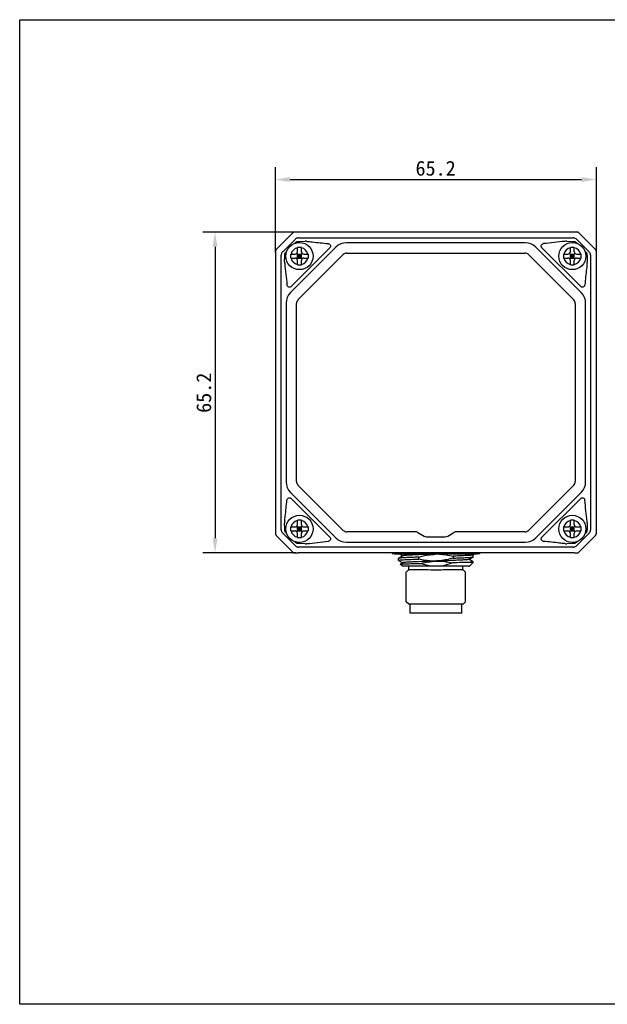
# Model space of a CAD drawing. Header units: millimetres. Extents: x 13 to 413, y 81 to 281.
# Tile 1 of 3: x 13 to 132, y 81 to 281. Entities that reach past the tile are written whole.
import ezdxf

# ---------------------------------------------------------------- set-up
doc = ezdxf.new("R2010")
doc.units = ezdxf.units.MM
doc.header["$LTSCALE"] = 23.1
doc.header["$PDMODE"] = 3
doc.header["$PDSIZE"] = 8
doc.layers.get('0').update_dxf_attribs({"linetype": 'CONTINUOUS'})
doc.layers.get('Defpoints').update_dxf_attribs({"linetype": 'CONTINUOUS'})
doc.layers.add('00_COMPONENTS', color=7, linetype='CONTINUOUS')
doc.layers.add('51__DRAFT_DIMS', color=7, linetype='CONTINUOUS')
doc.styles.get("Standard").update_dxf_attribs({"font": 'simfang.ttf'})
doc.dimstyles.new('DIMSTYLE_1', dxfattribs={"dimtxt": 3, "dimasz": 3, "dimexe": 2.5, "dimexo": 0.5, "dimgap": 0.75, "dimtad": 1, "dimdsep": 46, "dimtxsty": 'STANDARD', "dimblk": '_FILLED', "dimblk1": '_FILLED', "dimblk2": '_FILLED', "dimcen": 0.09, "dimclrt": 7, "dimazin": 2, "dimtp": 0.3, "dimtm": 0.3, "dimtfac": 1, "dimtofl": 0, "dimtmove": 0, "dimatfit": 3, "dimldrblk": '_FILLED', "dimfxl": 1, "dimtolj": 1, "dimarcsym": 0})

# ---------------------------------------------------------------- blocks, each defined once
blk = doc.blocks.new('_FILLED')
at = {"color": 0, "linetype": 'ByBlock'}
blk.add_solid([(0, 0), (-1, 0.167), (-1, -0.167)], dxfattribs=at)
blk = doc.blocks.new('*D1')
at = {"layer": '51__DRAFT_DIMS', "color": 252, "lineweight": -2}
for p, q in [((64.8, 233.81), (64.8, 251.12)), ((129.99, 233.81), (129.99, 251.12)), ((67.8, 248.62), (126.99, 248.62))]:
    blk.add_line(p, q, dxfattribs=at)
at = {"layer": 'Defpoints', "color": 0}
for p in [(129.99, 248.62), (64.8, 233.31), (129.99, 233.31)]:
    blk.add_point(p, dxfattribs=at)
at = {"layer": '51__DRAFT_DIMS', "color": 252, "linetype": 'ByBlock', "lineweight": -2, "xscale": 3, "yscale": 3, "zscale": 3, "rotation": 180}
blk.add_blockref('_FILLED', (64.8, 248.62), dxfattribs=at)
at = {"layer": '51__DRAFT_DIMS', "color": 252, "linetype": 'ByBlock', "lineweight": -2, "xscale": 3, "yscale": 3, "zscale": 3}
blk.add_blockref('_FILLED', (129.99, 248.62), dxfattribs=at)
at = {"layer": '51__DRAFT_DIMS', "color": 252, "insert": (97.34, 252.42), "char_height": 3, "attachment_point": 2}
blk.add_mtext('\\A1;\\A1;65.2', dxfattribs=at)
blk = doc.blocks.new('*D2')
at = {"layer": '51__DRAFT_DIMS', "color": 252, "lineweight": -2}
for p, q in [((68.95, 237.96), (50.06, 237.96)), ((52.56, 234.96), (52.56, 175.77)), ((68.95, 172.77), (50.06, 172.77))]:
    blk.add_line(p, q, dxfattribs=at)
at = {"layer": 'Defpoints', "color": 0}
for p in [(69.45, 237.96), (52.56, 172.77), (69.45, 172.77)]:
    blk.add_point(p, dxfattribs=at)
at = {"layer": '51__DRAFT_DIMS', "color": 252, "linetype": 'ByBlock', "lineweight": -2, "xscale": 3, "yscale": 3, "zscale": 3}
for p, rotation in [((52.56, 237.96), 89.99999999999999), ((52.56, 172.77), 270)]:
    blk.add_blockref('_FILLED', p, dxfattribs=dict(at, rotation=rotation))
at = {"layer": '51__DRAFT_DIMS', "color": 252, "insert": (48.76, 205.31), "char_height": 3, "attachment_point": 2, "rotation": 90}
blk.add_mtext('\\A1;\\A1;65.2', dxfattribs=at)

msp = doc.modelspace()

# ---------------------------------------------------------------- linework, layer by layer
for p, q in [((12.89, 281.091), (412.89, 281.091)), ((12.89, 81.091), (12.89, 281.091)), ((412.89, 81.091), (12.89, 81.091))]:
    msp.add_line(p, q)
at = {"layer": '00_COMPONENTS', "color": 7}
for p, q in [((68.378, 237.801), (64.958, 234.381)), ((68.801, 236.472), (66.287, 233.958)), ((68.783, 237.951), (68.756, 237.95)), ((68.812, 237.952), (68.783, 237.951)), ((68.863, 237.953), (68.812, 237.952)), ((68.945, 237.954), (68.863, 237.953)), ((69.015, 237.955), (68.945, 237.954)), ((69.201, 237.956), (69.015, 237.955)), ((125.573, 237.956), (69.201, 237.956)), ((69.508, 236.765), (125.28, 236.765)), ((69.736, 236.068), (70.837, 236.083)), ((123.951, 236.083), (125.051, 236.068)), ((125.663, 237.956), (125.573, 237.956)), ((125.825, 237.954), (125.663, 237.956)), ((125.915, 237.953), (125.825, 237.954)), ((125.971, 237.952), (125.915, 237.953)), ((126.002, 237.951), (125.971, 237.952)), ((128.501, 233.958), (125.987, 236.472)), ((129.83, 234.381), (126.41, 237.801)), ((66.841, 233.785), (67.143, 234.087)), ((77.113, 234.892), (67.867, 225.646)), ((75.869, 234.764), (67.996, 226.89)), ((68.672, 235.616), (68.974, 235.918)), ((69.294, 233.965), (69.294, 234.815)), ((70.094, 234.815), (70.005, 234.815)), ((70.094, 233.965), (70.094, 234.815)), ((115.554, 235.77), (79.234, 235.77)), ((126.92, 225.646), (117.675, 234.892)), ((126.792, 226.89), (118.918, 234.764)), ((124.694, 233.965), (124.694, 234.815)), ((125.494, 234.815), (125.405, 234.815)), ((125.494, 233.965), (125.494, 234.815)), ((125.814, 235.918), (126.116, 235.616)), ((127.645, 234.087), (127.946, 233.785)), ((129.98, 233.977), (129.979, 234.003)), ((64.804, 233.745), (64.803, 233.544)), ((64.803, 233.544), (64.803, 177.289)), ((64.806, 233.865), (64.804, 233.745)), ((64.807, 233.925), (64.806, 233.865)), ((64.808, 233.959), (64.807, 233.925)), ((64.808, 233.988), (64.808, 233.959)), ((65.994, 177.479), (65.994, 233.251)), ((66.676, 231.922), (66.691, 233.023)), ((67.944, 233.465), (68.794, 233.465)), ((67.944, 233.065), (67.944, 233.465)), ((67.944, 232.732), (67.944, 233.065)), ((67.944, 232.665), (67.944, 232.732)), ((67.944, 232.665), (68.794, 232.665)), ((69.147, 232.519), (70.24, 233.612)), ((70.24, 232.519), (69.147, 233.612)), ((69.294, 232.665), (69.294, 233.465)), ((69.294, 233.465), (70.094, 233.465)), ((69.294, 233.065), (70.094, 233.065)), ((69.294, 232.665), (70.094, 232.665)), ((69.294, 231.316), (69.294, 232.165)), ((69.387, 224.158), (78.601, 233.372)), ((69.694, 232.665), (69.694, 233.465)), ((70.094, 232.665), (70.094, 233.465)), ((70.094, 231.316), (70.094, 232.165)), ((70.594, 233.465), (71.444, 233.465)), ((70.594, 232.665), (71.444, 232.665)), ((71.444, 233.465), (71.444, 233.399)), ((71.444, 233.399), (71.444, 233.065)), ((71.444, 233.065), (71.444, 232.665)), ((79.308, 233.665), (115.48, 233.665)), ((116.187, 233.372), (125.401, 224.158)), ((123.344, 233.465), (124.194, 233.465)), ((123.344, 233.065), (123.344, 233.465)), ((123.344, 232.732), (123.344, 233.065)), ((123.344, 232.665), (123.344, 232.732)), ((123.344, 232.665), (124.194, 232.665)), ((124.547, 232.519), (125.64, 233.612)), ((125.64, 232.519), (124.547, 233.612)), ((124.694, 232.665), (124.694, 233.465)), ((124.694, 233.465), (125.494, 233.465)), ((124.694, 233.065), (125.494, 233.065)), ((124.694, 232.665), (125.494, 232.665)), ((124.694, 231.316), (124.694, 232.165)), ((125.094, 232.665), (125.094, 233.465)), ((125.494, 232.665), (125.494, 233.465)), ((125.494, 231.316), (125.494, 232.165)), ((125.994, 233.465), (126.844, 233.465)), ((125.994, 232.665), (126.844, 232.665)), ((126.844, 233.465), (126.844, 233.399)), ((126.844, 233.399), (126.844, 233.065)), ((126.844, 233.065), (126.844, 232.665)), ((128.096, 233.023), (128.112, 231.922)), ((128.794, 233.251), (128.794, 177.479)), ((129.98, 233.947), (129.98, 233.977)), ((129.981, 233.896), (129.98, 233.947)), ((129.983, 233.814), (129.981, 233.896)), ((129.984, 233.668), (129.983, 233.814)), ((129.985, 233.442), (129.984, 233.668)), ((129.985, 177.186), (129.985, 233.442)), ((69.294, 231.316), (69.383, 231.315)), ((124.694, 231.316), (124.783, 231.315)), ((66.989, 223.525), (66.989, 187.206)), ((69.094, 187.28), (69.094, 223.451)), ((125.694, 223.451), (125.694, 187.28)), ((127.799, 187.206), (127.799, 223.525)), ((78.601, 177.358), (69.387, 186.572)), ((125.401, 186.572), (116.187, 177.358)), ((67.867, 185.085), (77.113, 175.839)), ((117.675, 175.839), (126.92, 185.085)), ((67.996, 183.841), (75.869, 175.967)), ((118.918, 175.967), (126.792, 183.841)), ((66.691, 177.708), (66.676, 178.809)), ((67.944, 178.065), (68.794, 178.065)), ((67.944, 177.665), (67.944, 178.065)), ((69.147, 177.119), (70.24, 178.212)), ((70.24, 177.119), (69.147, 178.212)), ((69.294, 178.565), (69.294, 179.415)), ((69.294, 177.265), (69.294, 178.065)), ((69.294, 178.065), (70.094, 178.065)), ((69.694, 177.265), (69.694, 178.065)), ((70.094, 179.415), (70.005, 179.415)), ((70.094, 178.565), (70.094, 179.415)), ((70.094, 177.265), (70.094, 178.065)), ((70.594, 178.065), (71.444, 178.065)), ((71.444, 178.065), (71.444, 177.999)), ((123.344, 178.065), (124.194, 178.065)), ((123.344, 177.665), (123.344, 178.065)), ((124.547, 177.119), (125.64, 178.212)), ((125.64, 177.119), (124.547, 178.212)), ((124.694, 178.565), (124.694, 179.415)), ((124.694, 177.265), (124.694, 178.065)), ((124.694, 178.065), (125.494, 178.065)), ((125.094, 177.265), (125.094, 178.065)), ((125.494, 179.415), (125.405, 179.415)), ((125.494, 178.565), (125.494, 179.415)), ((125.494, 177.265), (125.494, 178.065)), ((125.994, 178.065), (126.844, 178.065)), ((126.844, 178.065), (126.844, 177.999)), ((128.112, 178.809), (128.096, 177.708)), ((64.803, 177.289), (64.804, 177.062)), ((64.804, 177.062), (64.805, 176.916)), ((64.805, 176.916), (64.806, 176.835)), ((64.806, 176.835), (64.807, 176.784)), ((64.807, 176.784), (64.808, 176.754)), ((64.808, 176.754), (64.809, 176.728)), ((64.958, 176.35), (68.378, 172.929)), ((66.287, 176.772), (68.801, 174.258)), ((67.143, 176.644), (66.841, 176.945)), ((67.944, 177.332), (67.944, 177.665)), ((67.944, 177.265), (67.944, 177.332)), ((67.944, 177.265), (68.794, 177.265)), ((69.294, 177.665), (70.094, 177.665)), ((69.294, 177.265), (70.094, 177.265)), ((69.294, 175.916), (69.294, 176.765)), ((70.094, 175.916), (70.094, 176.765)), ((70.594, 177.265), (71.444, 177.265)), ((71.444, 177.999), (71.444, 177.665)), ((71.444, 177.665), (71.444, 177.265)), ((93.226, 177.065), (79.308, 177.065)), ((93.726, 176.931), (94.994, 176.199)), ((95.494, 176.065), (99.294, 176.065)), ((99.794, 176.199), (101.062, 176.931)), ((115.48, 177.065), (101.562, 177.065)), ((123.344, 177.332), (123.344, 177.665)), ((123.344, 177.265), (123.344, 177.332)), ((123.344, 177.265), (124.194, 177.265)), ((124.694, 177.665), (125.494, 177.665)), ((124.694, 177.265), (125.494, 177.265)), ((124.694, 175.916), (124.694, 176.765)), ((125.494, 175.916), (125.494, 176.765)), ((125.987, 174.258), (128.501, 176.772)), ((125.994, 177.265), (126.844, 177.265)), ((126.41, 172.929), (129.83, 176.35)), ((126.844, 177.999), (126.844, 177.665)), ((126.844, 177.665), (126.844, 177.265)), ((127.946, 176.945), (127.645, 176.644)), ((129.979, 176.743), (129.98, 176.772)), ((129.98, 176.772), (129.981, 176.806)), ((129.981, 176.806), (129.982, 176.865)), ((129.982, 176.865), (129.983, 176.985)), ((129.983, 176.985), (129.985, 177.186)), ((68.974, 174.813), (68.672, 175.114)), ((69.294, 175.916), (69.383, 175.915)), ((70.837, 174.647), (69.736, 174.663)), ((79.234, 174.96), (115.554, 174.96)), ((125.051, 174.663), (123.951, 174.647)), ((124.694, 175.916), (124.783, 175.915)), ((126.116, 175.114), (125.814, 174.813)), ((68.771, 172.78), (68.801, 172.779)), ((68.801, 172.779), (68.835, 172.778)), ((68.835, 172.778), (68.894, 172.777)), ((68.894, 172.777), (69.014, 172.776)), ((69.014, 172.776), (69.215, 172.775)), ((69.215, 172.775), (69.448, 172.774)), ((125.47, 172.774), (69.448, 172.774)), ((125.28, 173.965), (69.508, 173.965)), ((88.491, 172.73), (88.494, 172.665)), ((88.494, 172.665), (106.294, 172.665)), ((88.994, 172.665), (88.994, 172.515)), ((105.794, 172.515), (88.994, 172.515)), ((90.671, 172.186), (89.804, 171.684)), ((90.057, 172.515), (90.671, 172.16)), ((93.152, 172.371), (92.884, 172.36)), ((97.16, 172.515), (97.042, 172.511)), ((101.221, 172.141), (100.886, 172.129)), ((100.886, 172.129), (100.886, 171.73)), ((101.546, 172.152), (101.221, 172.141)), ((101.861, 172.163), (101.546, 172.152)), ((104.984, 172.384), (104.775, 172.505)), ((104.994, 171.973), (104.994, 172.373)), ((105.794, 172.665), (105.794, 172.515)), ((106.297, 172.73), (106.294, 172.665)), ((106.297, 172.73), (106.299, 172.75)), ((106.299, 172.75), (106.304, 172.774)), ((125.47, 172.774), (125.697, 172.775)), ((125.697, 172.775), (125.843, 172.777)), ((125.843, 172.777), (125.924, 172.778)), ((125.924, 172.778), (125.975, 172.779)), ((125.975, 172.779), (126.005, 172.779)), ((126.005, 172.779), (126.031, 172.78)), ((89.804, 171.684), (89.794, 171.673)), ((89.794, 171.273), (89.794, 171.673)), ((89.804, 171.262), (89.794, 171.273)), ((89.804, 171.262), (90.671, 170.76)), ((90.594, 170.065), (90.169, 170.49)), ((90.671, 170.786), (90.172, 170.497)), ((104.05, 170.065), (90.594, 170.065)), ((91.894, 169.39), (91.894, 170.065)), ((93.556, 171.905), (93.221, 171.893)), ((93.901, 171.917), (93.556, 171.905)), ((93.901, 171.517), (93.901, 171.917)), ((97.393, 171.123), (96.72, 171.101)), ((97.746, 171.135), (97.393, 171.123)), ((101.89, 171.764), (102.201, 171.776)), ((102.894, 169.39), (102.894, 170.065)), ((104.117, 171.46), (104.984, 171.962)), ((104.984, 170.984), (104.117, 171.486)), ((104.124, 170.065), (104.151, 170.065)), ((104.994, 170.865), (104.125, 170.865)), ((104.125, 170.065), (104.204, 170.111)), ((104.303, 170.174), (104.994, 170.865)), ((104.984, 171.962), (104.994, 171.973)), ((104.994, 170.865), (104.994, 170.973)), ((91.894, 169.39), (91.369, 168.865)), ((91.369, 162.865), (91.369, 168.865)), ((102.894, 169.39), (103.419, 168.865)), ((103.419, 162.865), (103.419, 168.865)), ((91.869, 162.365), (91.369, 162.865)), ((102.919, 162.365), (91.869, 162.365)), ((92.144, 160.565), (92.144, 162.365)), ((102.644, 160.565), (102.644, 162.365)), ((102.919, 162.365), (103.419, 162.865)), ((102.644, 160.565), (92.144, 160.565))]:
    msp.add_line(p, q, dxfattribs=at)
for points in [[(68.623, 237.936), (68.601, 237.931), (68.579, 237.924), (68.556, 237.916), (68.533, 237.907), (68.51, 237.896), (68.487, 237.884), (68.464, 237.87), (68.442, 237.855), (68.42, 237.838), (68.398, 237.82), (68.378, 237.801)], [(68.756, 237.95), (68.744, 237.95), (68.733, 237.949), (68.721, 237.949), (68.71, 237.948), (68.698, 237.947), (68.683, 237.946), (68.665, 237.944), (68.645, 237.94), (68.623, 237.936)], [(126.41, 237.801), (126.403, 237.807), (126.382, 237.827), (126.36, 237.845), (126.337, 237.861), (126.314, 237.876), (126.29, 237.89), (126.266, 237.902), (126.242, 237.912), (126.218, 237.921), (126.194, 237.929), (126.171, 237.935), (126.148, 237.939), (126.128, 237.943), (126.112, 237.945), (126.097, 237.947), (126.084, 237.948), (126.073, 237.948), (126.063, 237.949), (126.053, 237.95), (126.041, 237.95), (126.029, 237.95), (126.002, 237.951)], [(64.958, 234.381), (64.952, 234.375), (64.932, 234.353), (64.914, 234.331), (64.898, 234.308), (64.883, 234.285), (64.869, 234.261), (64.858, 234.237), (64.847, 234.213), (64.838, 234.189), (64.831, 234.165), (64.825, 234.142), (64.82, 234.12), (64.816, 234.1), (64.814, 234.083), (64.813, 234.069), (64.812, 234.056), (64.811, 234.044), (64.81, 234.034), (64.81, 234.024), (64.809, 234.013), (64.808, 233.988)], [(129.979, 234.003), (129.978, 234.015), (129.978, 234.026), (129.977, 234.038), (129.977, 234.05), (129.976, 234.062), (129.974, 234.076), (129.972, 234.094), (129.969, 234.114), (129.965, 234.136), (129.959, 234.158), (129.952, 234.18), (129.944, 234.203), (129.935, 234.226), (129.925, 234.249), (129.912, 234.272), (129.899, 234.295), (129.884, 234.317), (129.867, 234.339), (129.849, 234.361), (129.83, 234.381)], [(64.809, 176.728), (64.809, 176.716), (64.81, 176.704), (64.81, 176.693), (64.811, 176.681), (64.812, 176.669), (64.813, 176.655), (64.816, 176.637), (64.819, 176.616), (64.823, 176.595), (64.829, 176.573), (64.835, 176.55), (64.843, 176.527), (64.853, 176.504), (64.863, 176.482), (64.875, 176.459), (64.889, 176.436), (64.904, 176.413), (64.921, 176.391), (64.939, 176.37), (64.958, 176.35)], [(129.83, 176.35), (129.836, 176.356), (129.856, 176.377), (129.874, 176.399), (129.89, 176.422), (129.905, 176.446), (129.918, 176.469), (129.93, 176.493), (129.941, 176.517), (129.95, 176.542), (129.957, 176.565), (129.963, 176.589), (129.968, 176.611), (129.971, 176.631), (129.974, 176.648), (129.975, 176.662), (129.976, 176.675), (129.977, 176.686), (129.978, 176.696), (129.978, 176.707), (129.979, 176.718), (129.979, 176.743)], [(68.378, 172.929), (68.384, 172.923), (68.406, 172.904), (68.428, 172.886), (68.451, 172.869), (68.474, 172.854), (68.498, 172.841), (68.522, 172.829), (68.546, 172.819), (68.57, 172.81), (68.594, 172.802), (68.617, 172.796), (68.64, 172.791), (68.66, 172.788), (68.676, 172.786), (68.691, 172.784), (68.704, 172.783), (68.715, 172.782), (68.725, 172.782), (68.735, 172.781), (68.746, 172.781), (68.771, 172.78)], [(88.484, 172.774), (88.489, 172.75), (88.491, 172.73)], [(126.031, 172.78), (126.044, 172.781), (126.055, 172.781), (126.066, 172.782), (126.078, 172.783), (126.09, 172.783), (126.104, 172.785), (126.122, 172.787), (126.143, 172.79), (126.164, 172.795), (126.186, 172.8), (126.209, 172.807), (126.232, 172.815), (126.255, 172.824), (126.278, 172.835), (126.301, 172.847), (126.323, 172.86), (126.346, 172.876), (126.368, 172.892), (126.389, 172.91), (126.409, 172.929)]]:
    msp.add_lwpolyline(points, dxfattribs=at)
for centre in [(69.694, 233.065), (125.094, 233.065), (69.694, 177.665), (125.094, 177.665)]:
    msp.add_circle(centre, 2.75, dxfattribs=at)
for centre, radius, start, end in [((69.512, 235.76), 1.006, 120.05357, 134.96005), ((69.509, 235.763), 1.003, 105.01827, 119.99789), ((69.509, 235.76), 1.006, 90.04045, 104.96241), ((70.883, 233.022), 3.062, 83.94818, 90.85614), ((336.701, -1757.588), 2005.013, 96.101674, 96.226136), ((123.905, 233.022), 3.061, 89.14368, 96.05201), ((125.279, 235.76), 1.005, 75.08143, 89.9605), ((125.28, 235.765), 1, 64.98587, 75.04373), ((125.275, 235.759), 1.007, 45.07418, 64.90383), ((69.694, 233.065), 1.75, 103.21298, 166.78702), ((69.693, -37.699), 272.514, 89.93441, 90.0839), ((69.694, 233.065), 1.75, 13.21298, 76.78702), ((79.234, 232.771), 3, 90.00054, 134.99946), ((115.554, 232.771), 3, 45.00054, 89.99946), ((125.094, 233.065), 1.75, 103.21298, 166.78702), ((125.093, -37.699), 272.514, 89.93441, 90.0839), ((125.094, 233.065), 1.75, 13.21298, 76.78702), ((67, 233.25), 1.006, 165.03759, 179.95955), ((66.996, 233.25), 1.003, 150.00211, 164.98173), ((66.999, 233.248), 1.006, 135.03995, 149.94643), ((67.017, 233.284), 0.993, 135.00652, 138.93031), ((69.694, 233.065), 1.75, 193.21298, 256.78702), ((68.794, 233.965), 0.5, 270, 360), ((68.794, 232.165), 0.5, 0, 90), ((70.594, 233.965), 0.5, 180, 270), ((69.694, 233.065), 1.75, 283.21298, 346.78702), ((70.594, 232.165), 0.5, 90, 180), ((79.308, 232.665), 1, 90, 135), ((115.48, 232.665), 1, 45, 90), ((125.094, 233.065), 1.75, 193.21298, 256.78702), ((124.194, 233.965), 0.5, 270, 360), ((124.194, 232.165), 0.5, 0, 90), ((125.994, 233.965), 0.5, 180, 270), ((125.994, 232.165), 0.5, 90, 180), ((125.094, 233.065), 1.75, 283.21298, 346.78702), ((127.788, 233.247), 1.007, 25.09617, 44.92582), ((127.794, 233.251), 1, 14.95627, 25.01413), ((127.789, 233.25), 1.005, 0.0395, 14.91857), ((69.737, 231.876), 3.061, 179.14368, 186.05201), ((2060.342, 444.672), 2005.008, 186.101674, 186.226136), ((69.695, 503.83), 272.514, 269.93441, 270.0839), ((125.095, 503.83), 272.514, 269.93441, 270.0839), ((125.051, 231.876), 3.062, 353.94818, 0.85614), ((69.988, 223.525), 3, 135.00054, 179.99946), ((70.094, 223.451), 1, 135, 180), ((124.694, 223.451), 1, 0, 45), ((124.799, 223.525), 3, 0.00054, 44.99946), ((69.988, 187.206), 3, 180.00054, 224.99987), ((70.094, 187.28), 1, 180, 225), ((124.694, 187.28), 1, 315, 360), ((124.799, 187.206), 3, 315.00023, 359.99946), ((-1865.554, -33.942), 2005.008, 6.101674, 6.226136), ((69.737, 178.854), 3.062, 173.94818, 180.85614), ((69.694, 177.665), 1.75, 103.21298, 166.78702), ((68.794, 178.565), 0.5, 270, 360), ((69.693, -93.099), 272.514, 89.93441, 90.0839), ((69.694, 177.665), 1.75, 13.21298, 76.78702), ((70.594, 178.565), 0.5, 180, 270), ((125.094, 177.665), 1.75, 103.21298, 166.78702), ((124.194, 178.565), 0.5, 270, 360), ((125.093, -93.099), 272.514, 89.93441, 90.0839), ((125.094, 177.665), 1.75, 13.21298, 76.78702), ((125.994, 178.565), 0.5, 180, 270), ((125.051, 178.854), 3.061, 359.14368, 6.05201), ((66.999, 177.48), 1.005, 180.0395, 194.91857), ((66.994, 177.479), 1, 194.95627, 205.01413), ((67, 177.484), 1.007, 205.09617, 224.92582), ((69.694, 177.665), 1.75, 193.21298, 256.78702), ((68.794, 176.765), 0.5, 0, 90), ((69.694, 177.665), 1.75, 283.21298, 346.78702), ((70.594, 176.765), 0.5, 90, 180), ((79.308, 178.065), 1, 225, 270), ((93.226, 176.065), 1, 60, 90), ((95.494, 177.065), 1, 240, 270), ((99.294, 177.065), 1, 270, 300), ((101.562, 176.065), 1, 90, 120), ((115.48, 178.065), 1, 270, 315), ((125.094, 177.665), 1.75, 193.21298, 256.78702), ((124.194, 176.765), 0.5, 0, 90), ((125.094, 177.665), 1.75, 283.21298, 346.78702), ((125.994, 176.765), 0.5, 90, 180), ((127.788, 177.484), 1.007, 315.07418, 334.90383), ((127.794, 177.479), 1, 334.98587, 345.04373), ((127.789, 177.48), 1.005, 345.08143, 359.9605), ((69.512, 174.971), 1.007, 225.07418, 244.90383), ((69.508, 174.965), 1, 244.98587, 255.04373), ((69.695, 448.43), 272.514, 269.93441, 270.0839), ((70.883, 177.708), 3.061, 269.14368, 276.05201), ((-141.914, 2168.319), 2005.013, 276.101674, 276.226136), ((79.234, 177.96), 3, 225.00054, 269.99946), ((115.554, 177.96), 3, 270.00054, 314.99946), ((123.905, 177.708), 3.062, 263.94818, 270.85614), ((125.095, 448.43), 272.514, 269.93441, 270.0839), ((125.28, 174.965), 1, 284.95627, 295.01413), ((125.275, 174.971), 1.007, 295.09617, 314.92582), ((69.509, 174.97), 1.005, 255.08143, 269.9605), ((97.559, 67.251), 105.213, 92.5468, 92.81758), ((125.279, 174.97), 1.005, 270.0395, 284.91857), ((101.864, -74.35), 246.395, 92.01024, 92.15797), ((117.152, -449.592), 621.029, 91.885421, 92.147605), ((91.128, 469.766), 298.196, 271.87534, 272.06828), ((102.645, 194.29), 23.471, 273.61503, 274.24001)]:
    msp.add_arc(centre, radius, start, end, dxfattribs=at)
for points, knots in [([(68.974, 235.918), (69.035, 235.944), (69.161, 235.984), (69.353, 236.028), (69.544, 236.058), (69.673, 236.068), (69.736, 236.068)], [0, 0, 0, 0, 0.2544537, 0.5065388, 0.7555646, 1, 1, 1, 1]), ([(71.206, 236.067), (71.559, 236.029), (73.003, 235.874), (74.446, 235.718), (75.536, 235.599)], [0, 0, 0, 0, 0.2449099, 1, 1, 1, 1]), ([(125.051, 236.068), (125.115, 236.068), (125.243, 236.058), (125.435, 236.028), (125.627, 235.984), (125.753, 235.944), (125.814, 235.918)], [0, 0, 0, 0, 0.2444268, 0.4934533, 0.7455388, 1, 1, 1, 1]), ([(75.536, 235.599), (75.619, 235.59), (75.781, 235.534), (75.965, 235.348), (76.026, 235.119), (75.983, 234.911), (75.915, 234.809), (75.869, 234.764)], [0, 0, 0, 0, 0.2257754, 0.4412047, 0.6800408, 0.8274736, 1, 1, 1, 1]), ([(118.918, 234.764), (118.873, 234.809), (118.805, 234.912), (118.762, 235.119), (118.823, 235.348), (119.007, 235.535), (119.168, 235.59), (119.252, 235.599)], [0, 0, 0, 0, 0.1728749, 0.3204449, 0.5591448, 0.7743606, 1, 1, 1, 1]), ([(66.691, 233.023), (66.692, 233.086), (66.702, 233.215), (66.731, 233.407), (66.775, 233.598), (66.815, 233.725), (66.841, 233.785)], [0, 0, 0, 0, 0.244427, 0.4934535, 0.745539, 1, 1, 1, 1]), ([(127.946, 233.785), (127.973, 233.725), (128.013, 233.598), (128.057, 233.407), (128.086, 233.215), (128.096, 233.086), (128.096, 233.023)], [0, 0, 0, 0, 0.2544542, 0.5065401, 0.7555664, 1, 1, 1, 1]), ([(128.095, 231.554), (128.057, 231.2), (127.903, 229.757), (127.747, 228.313), (127.628, 227.223)], [0, 0, 0, 0, 0.2449099, 1, 1, 1, 1]), ([(67.996, 226.89), (67.95, 226.844), (67.847, 226.776), (67.64, 226.733), (67.411, 226.794), (67.225, 226.978), (67.169, 227.14), (67.16, 227.223)], [0, 0, 0, 0, 0.172872, 0.3204406, 0.5591411, 0.7743584, 1, 1, 1, 1]), ([(127.628, 227.223), (127.619, 227.14), (127.563, 226.978), (127.376, 226.794), (127.147, 226.733), (126.94, 226.776), (126.837, 226.844), (126.792, 226.89)], [0, 0, 0, 0, 0.2257762, 0.4412051, 0.6800412, 0.8274741, 1, 1, 1, 1]), ([(66.692, 179.177), (66.73, 179.531), (66.885, 180.974), (67.041, 182.418), (67.16, 183.507)], [0, 0, 0, 0, 0.2449099, 1, 1, 1, 1]), ([(67.16, 183.507), (67.169, 183.591), (67.225, 183.753), (67.411, 183.936), (67.64, 183.998), (67.848, 183.954), (67.95, 183.886), (67.996, 183.841)], [0, 0, 0, 0, 0.2257764, 0.4412055, 0.6800415, 0.8274742, 1, 1, 1, 1]), ([(126.792, 183.841), (126.838, 183.886), (126.94, 183.955), (127.148, 183.998), (127.377, 183.936), (127.563, 183.753), (127.619, 183.591), (127.628, 183.507)], [0, 0, 0, 0, 0.1728749, 0.3204449, 0.5591448, 0.7743606, 1, 1, 1, 1]), ([(66.841, 176.945), (66.815, 177.006), (66.775, 177.132), (66.731, 177.324), (66.702, 177.516), (66.692, 177.644), (66.691, 177.708)], [0, 0, 0, 0, 0.2544542, 0.5065401, 0.7555664, 1, 1, 1, 1]), ([(128.096, 177.708), (128.096, 177.644), (128.086, 177.516), (128.057, 177.324), (128.013, 177.132), (127.973, 177.006), (127.946, 176.945)], [0, 0, 0, 0, 0.2444268, 0.4934533, 0.7455388, 1, 1, 1, 1]), ([(69.736, 174.663), (69.673, 174.663), (69.544, 174.673), (69.353, 174.703), (69.161, 174.747), (69.035, 174.787), (68.974, 174.813)], [0, 0, 0, 0, 0.2444268, 0.4934533, 0.7455388, 1, 1, 1, 1]), ([(75.869, 175.967), (75.915, 175.922), (75.983, 175.819), (76.026, 175.611), (75.965, 175.382), (75.781, 175.196), (75.619, 175.14), (75.536, 175.132)], [0, 0, 0, 0, 0.1728756, 0.3204474, 0.5591476, 0.7743622, 1, 1, 1, 1]), ([(119.252, 175.132), (119.168, 175.14), (119.006, 175.196), (118.823, 175.383), (118.762, 175.612), (118.805, 175.819), (118.873, 175.922), (118.918, 175.967)], [0, 0, 0, 0, 0.2257762, 0.4412051, 0.6800412, 0.8274741, 1, 1, 1, 1]), ([(123.582, 174.664), (123.229, 174.702), (121.785, 174.857), (120.342, 175.013), (119.252, 175.132)], [0, 0, 0, 0, 0.2449099, 1, 1, 1, 1]), ([(125.814, 174.813), (125.753, 174.787), (125.627, 174.747), (125.435, 174.703), (125.243, 174.673), (125.115, 174.663), (125.051, 174.663)], [0, 0, 0, 0, 0.2544542, 0.5065401, 0.7555664, 1, 1, 1, 1]), ([(92.388, 172.336), (92.159, 172.325), (91.756, 172.303), (91.287, 172.272), (90.997, 172.245), (90.846, 172.227), (90.743, 172.209), (90.688, 172.196), (90.671, 172.186)], [0, 0, 0, 0, 0.3978229, 0.7020333, 0.8162986, 0.9043356, 0.9655743, 1, 1, 1, 1]), ([(97.042, 172.511), (96.692, 172.5), (95.396, 172.457), (94.099, 172.412), (93.152, 172.371)], [0, 0, 0, 0, 0.2696962, 1, 1, 1, 1]), ([(93.901, 171.917), (94.321, 172.039), (95.167, 172.257), (96.318, 172.442), (97.044, 172.505), (97.335, 172.516)], [0, 0, 0, 0, 0.3750084, 0.7499597, 1, 1, 1, 1]), ([(98.1, 172.516), (98.569, 172.501), (99.507, 172.422), (100.43, 172.239), (100.886, 172.129)], [0, 0, 0, 0, 0.4999715, 1, 1, 1, 1]), ([(104.422, 172.286), (104.071, 172.259), (103.217, 172.215), (102.363, 172.181), (101.861, 172.163)], [0, 0, 0, 0, 0.4118603, 1, 1, 1, 1]), ([(104.994, 172.373), (104.994, 172.368), (104.98, 172.358), (104.933, 172.344), (104.826, 172.324), (104.648, 172.305), (104.505, 172.292), (104.422, 172.286)], [0, 0, 0, 0, 0.0242812, 0.0743699, 0.2634178, 0.5726738, 1, 1, 1, 1]), ([(89.794, 171.273), (89.794, 171.278), (89.81, 171.289), (89.841, 171.298), (89.893, 171.31), (90.001, 171.326), (90.188, 171.346), (90.35, 171.359), (90.444, 171.366)], [0, 0, 0, 0, 0.0234129, 0.0732364, 0.1527916, 0.2625883, 0.5723349, 1, 1, 1, 1]), ([(92.586, 171.87), (92.215, 171.856), (91.688, 171.835), (91.03, 171.802), (90.637, 171.78), (90.318, 171.757), (90.074, 171.736), (89.913, 171.712), (89.828, 171.698), (89.804, 171.684)], [0, 0, 0, 0, 0.3999315, 0.5663314, 0.7078599, 0.8229945, 0.9105325, 0.969623, 1, 1, 1, 1]), ([(90.169, 170.49), (90.168, 170.491), (90.167, 170.495), (90.171, 170.496), (90.172, 170.497)], [0, 0, 0, 0, 0.4194717, 1, 1, 1, 1]), ([(90.172, 170.497), (90.183, 170.503), (90.218, 170.509), (90.287, 170.519), (90.391, 170.528), (90.595, 170.542), (90.93, 170.559), (91.423, 170.577), (92.031, 170.596), (92.741, 170.615), (93.539, 170.634), (94.1, 170.646), (94.392, 170.653)], [0, 0, 0, 0, 0.0085023, 0.0250534, 0.0496377, 0.0821459, 0.1703359, 0.2879741, 0.4327592, 0.6018944, 0.792183, 1, 1, 1, 1]), ([(90.444, 171.366), (90.915, 171.4), (92.068, 171.453), (93.22, 171.494), (93.901, 171.517)], [0, 0, 0, 0, 0.4094061, 1, 1, 1, 1]), ([(93.879, 171.001), (93.456, 170.984), (92.855, 170.96), (92.1, 170.922), (91.645, 170.896), (91.272, 170.87), (90.989, 170.844), (90.809, 170.822), (90.714, 170.802), (90.682, 170.792), (90.671, 170.786)], [0, 0, 0, 0, 0.3947742, 0.5611813, 0.7036824, 0.8202074, 0.9090598, 0.9691337, 0.988201, 1, 1, 1, 1]), ([(97.392, 171.128), (97.099, 171.118), (96.365, 171.13), (95.194, 171.241), (94.33, 171.414), (93.901, 171.517)], [0, 0, 0, 0, 0.2500393, 0.6249933, 1, 1, 1, 1]), ([(94.392, 170.653), (94.883, 170.781), (95.627, 170.942), (96.508, 171.056), (97.013, 171.096), (97.266, 171.114), (97.393, 171.118)], [0, 0, 0, 0, 0.4999163, 0.7499386, 0.8749747, 1, 1, 1, 1]), ([(100.886, 171.73), (100.46, 171.605), (99.598, 171.384), (98.427, 171.198), (97.688, 171.137), (97.392, 171.128)], [0, 0, 0, 0, 0.3750122, 0.7499671, 1, 1, 1, 1]), ([(97.393, 171.118), (97.531, 171.123), (97.808, 171.121), (98.499, 171.109), (99.466, 171.02), (100.282, 170.867), (100.687, 170.776)], [0, 0, 0, 0, 0.1250275, 0.2500665, 0.625007, 1, 1, 1, 1]), ([(101.065, 171.252), (100.808, 171.241), (99.702, 171.2), (98.596, 171.163), (97.746, 171.135)], [0, 0, 0, 0, 0.2318002, 1, 1, 1, 1]), ([(100.687, 170.776), (100.097, 170.517), (99.278, 170.233), (98.43, 170.091), (98.217, 170.065)], [0, 0, 0, 0, 0.7497125, 1, 1, 1, 1]), ([(104.125, 170.865), (103.638, 170.846), (102.492, 170.815), (101.346, 170.79), (100.687, 170.776)], [0, 0, 0, 0, 0.4251568, 1, 1, 1, 1]), ([(104.117, 171.46), (104.09, 171.445), (103.995, 171.429), (103.816, 171.402), (103.545, 171.379), (103.192, 171.353), (102.759, 171.328), (102.041, 171.291), (101.468, 171.267), (101.065, 171.252)], [0, 0, 0, 0, 0.0309313, 0.0908704, 0.1795593, 0.2958088, 0.4380358, 0.6044005, 1, 1, 1, 1]), ([(102.201, 171.776), (102.573, 171.79), (103.1, 171.811), (103.758, 171.844), (104.151, 171.866), (104.471, 171.889), (104.714, 171.91), (104.875, 171.934), (104.96, 171.948), (104.984, 171.962)], [0, 0, 0, 0, 0.400057, 0.5664932, 0.7080367, 0.8231625, 0.910667, 0.9696999, 1, 1, 1, 1]), ([(104.05, 170.065), (104.07, 170.071), (104.136, 170.09), (104.201, 170.113), (104.244, 170.135)], [0, 0, 0, 0, 0.2995482, 1, 1, 1, 1]), ([(104.994, 170.973), (104.994, 170.968), (104.979, 170.957), (104.95, 170.949), (104.9, 170.937), (104.798, 170.921), (104.622, 170.902), (104.469, 170.889), (104.38, 170.883)], [0, 0, 0, 0, 0.0238102, 0.0737826, 0.1533595, 0.2630617, 0.5725398, 1, 1, 1, 1]), ([(91.894, 169.365), (92.033, 169.384), (92.571, 169.4), (93.385, 169.387), (94.378, 169.394), (95.674, 169.393), (96.692, 169.365), (97.394, 169.365)], [0, 0, 0, 0, 0.0762689, 0.2930494, 0.4445143, 0.6174309, 1, 1, 1, 1]), ([(97.394, 169.365), (98.095, 169.365), (99.114, 169.393), (100.41, 169.394), (101.233, 169.389), (101.908, 169.392), (102.41, 169.395), (102.719, 169.381), (102.859, 169.37), (102.894, 169.365)], [0, 0, 0, 0, 0.3825622, 0.5554757, 0.7069379, 0.8312217, 0.9237162, 0.9806298, 1, 1, 1, 1])]:
    msp.add_open_spline(points, degree=3, knots=knots, dxfattribs=at)
for points in [[(104.984, 172.384), (104.988, 172.382), (104.994, 172.378), (104.994, 172.373)], [(96.571, 170.065), (95.824, 170.156), (95.089, 170.37), (94.392, 170.653)], [(104.244, 170.135), (104.25, 170.138), (104.256, 170.141), (104.263, 170.145)], [(104.263, 170.145), (104.272, 170.15), (104.281, 170.156), (104.289, 170.162)], [(104.289, 170.162), (104.294, 170.166), (104.299, 170.17), (104.303, 170.174)], [(104.984, 170.984), (104.988, 170.982), (104.994, 170.978), (104.994, 170.973)]]:
    msp.add_open_spline(points, degree=3, dxfattribs=at)

# ---------------------------------------------------------------- dimensions: what is measured, and where the dimension line sits
at = {"layer": '51__DRAFT_DIMS', "color": 7}
dim = msp.add_linear_dim(base=(129.985, 248.616), p1=(64.803, 233.312), p2=(129.985, 233.312), text='\\A1;65.2', dimstyle='DIMSTYLE_1', override={"dimtxsty": 'STANDARD', "dimclrd": 252, "dimclre": 252, "dimclrt": 252}, dxfattribs=at)
dim.commit()
dim.dimension.update_dxf_attribs({"geometry": '*D1', "text_midpoint": (97.335, 248.616), "dimtype": 160})
dim = msp.add_linear_dim(base=(52.557, 172.774), p1=(69.448, 237.956), p2=(69.448, 172.774), angle=270, text='\\A1;65.2', dimstyle='DIMSTYLE_1', override={"dimtxsty": 'STANDARD', "dimclrd": 252, "dimclre": 252, "dimclrt": 252}, dxfattribs=at)
dim.commit()
dim.dimension.update_dxf_attribs({"geometry": '*D2', "text_midpoint": (52.557, 205.307), "dimtype": 160})

doc.saveas('drawing.dxf')
